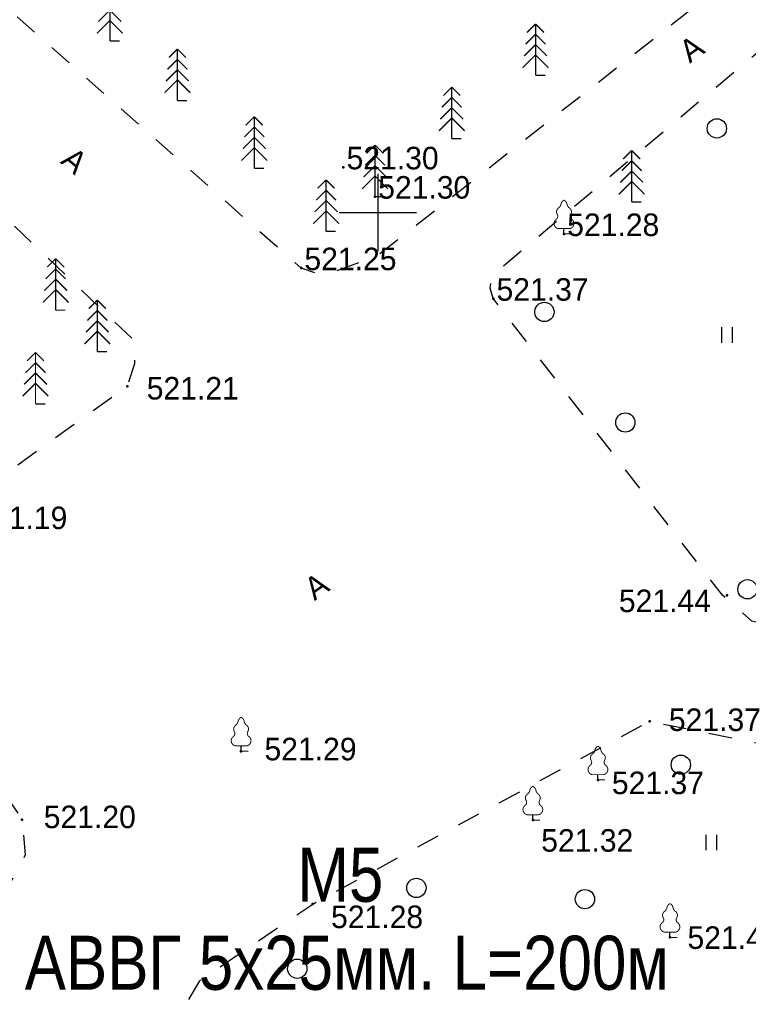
# Model space of a CAD drawing. Header units: millimetres. Extents: x -1128748 to 3035412, y -2195448 to -435774.
# Tile 64 of 159: x 463064 to 491382, y -1469467 to -1431220. Entities that reach past the tile are written whole.
import ezdxf

# ---------------------------------------------------------------- set-up
doc = ezdxf.new("R2010")
doc.units = ezdxf.units.MM
doc.linetypes.add('Д_ТРОТ_ТРУБА', pattern=[3, 1.5, -1.5])
doc.linetypes.add('ДОРОГИ_СТРОЯЩ', pattern=[9, 8, -1])
for name, color, linetype in [('(001) Сетка', 92, 'Continuous'), ('(004) Точки рельефа', 7, 'Continuous'), ('(022) Возд. Линии', 7, 'Continuous'), ('(025) Дорога', 7, 'Continuous'), ('(036) Растительность', 7, 'Continuous'), ('(038) Деревья', 7, 'Continuous')]:
    doc.layers.add(name, color=color, linetype=linetype)
doc.layers.add('Основная надпись', color=7, linetype='Continuous', lineweight=30)
doc.styles.add('BM-431', font='txt')
doc.styles.add('D-431', font='txt')
doc.styles.add('GOST Common_6', font='GOST_Common.ttf', dxfattribs={"width": 0.9, "height": 2.5})

# ---------------------------------------------------------------- blocks, each defined once
blk = doc.blocks.new('ell')
at = {"const_width": 0.05}
for points in [[(0, 2), (-0.329, 1.671)], [(0, 0), (0, 2)], [(0, 2), (0.329, 1.671)], [(0, 1.6), (-0.386, 1.214)], [(0, 1.6), (0.386, 1.214)], [(0, 1.2), (-0.443, 0.757)], [(0, 1.2), (0.443, 0.757)], [(0, 0.8), (-0.5, 0.3)], [(0, 0.8), (0.5, 0.3)], [(0, 0), (0.375, 0)]]:
    blk.add_lwpolyline(points, dxfattribs=at)
blk = doc.blocks.new('d')
at = {"layer": '(038) Деревья'}
blk.add_ellipse((0, 0), major_axis=(0.265, 0.265), ratio=1, start_param=5.497787, end_param=11.780972, dxfattribs=at)
blk = doc.blocks.new('I04010')
for p, q in [((-0.412273, 0.007146), (-0.412273, 1.207146)), ((0.387727, 1.207146), (0.387727, 0.007146))]:
    blk.add_line(p, q)
blk = doc.blocks.new('Setka')
at = {"layer": '(001) Сетка'}
for p, q in [((0, 1.5), (0, -1.5)), ((-1.5, 0), (1.5, 0))]:
    blk.add_line(p, q, dxfattribs=at)
blk = doc.blocks.new('karagach')
at = {"const_width": 0.05}
for points in [[(-0.277, 1.346, 0.181567), (-0.156, 1.546, 0.303004)], [(0, 1.75, 0.246034), (-0.156, 1.546, 0.489079)], [(0, 1.75, -0.246034), (0.156, 1.546, -0.489079)], [(0.277, 1.346, -0.181567), (0.156, 1.546, -0.303004)], [(-0.42, 0.746, 0.383603), (-0.341, 1.004, 0.352912)], [(-0.277, 1.346, 0.430853), (-0.341, 1.004, 0.548276)], [(0.277, 1.346, -0.430853), (0.341, 1.004, -0.548276)], [(0.42, 0.746, -0.383603), (0.341, 1.004, -0.352912)], [(-0.42, 0.746, 0.626949), (-0.291, 0.275, 0.702465)], [(0.42, 0.746, -0.626949), (0.291, 0.275, -0.702465)]]:
    blk.add_lwpolyline(points, format="xyb", dxfattribs=at)
for points in [[(0, 0.275), (-0.291, 0.275)], [(0, 0), (0, 0.275)], [(0, 0.275), (0.291, 0.275)], [(0, 0), (0.375, 0)]]:
    blk.add_lwpolyline(points, dxfattribs=at)
blk.add_lwpolyline([(0, 0), (0, 0.275)])
blk = doc.blocks.new('ell-flat-24-flat-1')
at = {"layer": '(038) Деревья', "const_width": 0.05}
for points in [[(0, 2), (-0.329, 1.671)], [(0, 0), (0, 2)], [(0, 2), (0.329, 1.671)], [(0, 1.6), (-0.386, 1.214)], [(0, 1.6), (0.386, 1.214)], [(0, 1.2), (-0.443, 0.757)], [(0, 1.2), (0.443, 0.757)], [(0, 0.8), (-0.5, 0.3)], [(0, 0.8), (0.5, 0.3)], [(0, 0), (0.375, 0)]]:
    blk.add_lwpolyline(points, dxfattribs=at)
blk = doc.blocks.new('karagach-flat-26')
at = {"layer": '(038) Деревья', "const_width": 0.0375}
for points in [[(-0.208, 1.009, 0.181567), (-0.117, 1.159, 0.303004)], [(0, 1.312, 0.246034), (-0.117, 1.159, 0.489079)], [(0, 1.312, -0.246034), (0.117, 1.159, -0.489079)], [(0.208, 1.009, -0.181567), (0.117, 1.159, -0.303004)], [(-0.315, 0.559, 0.383603), (-0.255, 0.753, 0.352912)], [(-0.208, 1.009, 0.430853), (-0.255, 0.753, 0.548276)], [(0.208, 1.009, -0.430853), (0.255, 0.753, -0.548276)], [(0.315, 0.559, -0.383603), (0.255, 0.753, -0.352912)], [(-0.315, 0.559, 0.626949), (-0.218, 0.206, 0.702465)], [(0.315, 0.559, -0.626949), (0.218, 0.206, -0.702465)]]:
    blk.add_lwpolyline(points, format="xyb", dxfattribs=at)
for points in [[(0, 0.206), (-0.218, 0.206)], [(0, 0), (0, 0.206)], [(0, 0.206), (0.218, 0.206)], [(0, 0), (0.281, 0)]]:
    blk.add_lwpolyline(points, dxfattribs=at)
at = {"layer": '(038) Деревья'}
blk.add_lwpolyline([(0, 0), (0, 0.206)], dxfattribs=at)
blk = doc.blocks.new('karagach-flat-27')
at = {"layer": '(038) Деревья', "const_width": 0.0375}
for points in [[(-0.208, 1.009, 0.181567), (-0.117, 1.159, 0.303004)], [(0, 1.312, 0.246034), (-0.117, 1.159, 0.489079)], [(0, 1.312, -0.246034), (0.117, 1.159, -0.489079)], [(0.208, 1.009, -0.181567), (0.117, 1.159, -0.303004)], [(-0.315, 0.559, 0.383603), (-0.255, 0.753, 0.352912)], [(-0.208, 1.009, 0.430853), (-0.255, 0.753, 0.548276)], [(0.208, 1.009, -0.430853), (0.255, 0.753, -0.548276)], [(0.315, 0.559, -0.383603), (0.255, 0.753, -0.352912)], [(-0.315, 0.559, 0.626949), (-0.218, 0.206, 0.702465)], [(0.315, 0.559, -0.626949), (0.218, 0.206, -0.702465)]]:
    blk.add_lwpolyline(points, format="xyb", dxfattribs=at)
for points in [[(0, 0.206), (-0.218, 0.206)], [(0, 0), (0, 0.206)], [(0, 0.206), (0.218, 0.206)], [(0, 0), (0.281, 0)]]:
    blk.add_lwpolyline(points, dxfattribs=at)
at = {"layer": '(038) Деревья'}
blk.add_lwpolyline([(0, 0), (0, 0.206)], dxfattribs=at)
blk = doc.blocks.new('karagach-flat-28')
at = {"layer": '(038) Деревья', "const_width": 0.0375}
for points in [[(-0.208, 1.009, 0.181567), (-0.117, 1.159, 0.303004)], [(0, 1.312, 0.246034), (-0.117, 1.159, 0.489079)], [(0, 1.312, -0.246034), (0.117, 1.159, -0.489079)], [(0.208, 1.009, -0.181567), (0.117, 1.159, -0.303004)], [(-0.315, 0.559, 0.383603), (-0.255, 0.753, 0.352912)], [(-0.208, 1.009, 0.430853), (-0.255, 0.753, 0.548276)], [(0.208, 1.009, -0.430853), (0.255, 0.753, -0.548276)], [(0.315, 0.559, -0.383603), (0.255, 0.753, -0.352912)], [(-0.315, 0.559, 0.626949), (-0.218, 0.206, 0.702465)], [(0.315, 0.559, -0.626949), (0.218, 0.206, -0.702465)]]:
    blk.add_lwpolyline(points, format="xyb", dxfattribs=at)
for points in [[(0, 0.206), (-0.218, 0.206)], [(0, 0), (0, 0.206)], [(0, 0.206), (0.218, 0.206)], [(0, 0), (0.281, 0)]]:
    blk.add_lwpolyline(points, dxfattribs=at)
at = {"layer": '(038) Деревья'}
blk.add_lwpolyline([(0, 0), (0, 0.206)], dxfattribs=at)
blk = doc.blocks.new('ell-flat-25')
at = {"layer": '(038) Деревья', "const_width": 0.05}
for points in [[(0, 2), (-0.329, 1.671)], [(0, 0), (0, 2)], [(0, 2), (0.329, 1.671)], [(0, 1.6), (-0.386, 1.214)], [(0, 1.6), (0.386, 1.214)], [(0, 1.2), (-0.443, 0.757)], [(0, 1.2), (0.443, 0.757)], [(0, 0.8), (-0.5, 0.3)], [(0, 0.8), (0.5, 0.3)], [(0, 0), (0.375, 0)]]:
    blk.add_lwpolyline(points, dxfattribs=at)
blk = doc.blocks.new('ell-flat-28-flat-1')
at = {"layer": '(038) Деревья', "const_width": 0.05}
for points in [[(0, 2), (-0.329, 1.671)], [(0, 0), (0, 2)], [(0, 2), (0.329, 1.671)], [(0, 1.6), (-0.386, 1.214)], [(0, 1.6), (0.386, 1.214)], [(0, 1.2), (-0.443, 0.757)], [(0, 1.2), (0.443, 0.757)], [(0, 0.8), (-0.5, 0.3)], [(0, 0.8), (0.5, 0.3)], [(0, 0), (0.375, 0)]]:
    blk.add_lwpolyline(points, dxfattribs=at)
blk = doc.blocks.new('ell-flat-27-flat-1')
at = {"layer": '(038) Деревья', "const_width": 0.05}
for points in [[(0, 2), (-0.329, 1.671)], [(0, 0), (0, 2)], [(0, 2), (0.329, 1.671)], [(0, 1.6), (-0.386, 1.214)], [(0, 1.6), (0.386, 1.214)], [(0, 1.2), (-0.443, 0.757)], [(0, 1.2), (0.443, 0.757)], [(0, 0.8), (-0.5, 0.3)], [(0, 0.8), (0.5, 0.3)], [(0, 0), (0.375, 0)]]:
    blk.add_lwpolyline(points, dxfattribs=at)
blk = doc.blocks.new('ell-flat-26-flat-1')
at = {"layer": '(038) Деревья', "const_width": 0.05}
for points in [[(0, 2), (-0.329, 1.671)], [(0, 0), (0, 2)], [(0, 2), (0.329, 1.671)], [(0, 1.6), (-0.386, 1.214)], [(0, 1.6), (0.386, 1.214)], [(0, 1.2), (-0.443, 0.757)], [(0, 1.2), (0.443, 0.757)], [(0, 0.8), (-0.5, 0.3)], [(0, 0.8), (0.5, 0.3)], [(0, 0), (0.375, 0)]]:
    blk.add_lwpolyline(points, dxfattribs=at)
blk = doc.blocks.new('ell-flat-32')
at = {"layer": '(038) Деревья', "const_width": 0.05}
for points in [[(0, 2), (-0.329, 1.671)], [(0, 0), (0, 2)], [(0, 2), (0.329, 1.671)], [(0, 1.6), (-0.386, 1.214)], [(0, 1.6), (0.386, 1.214)], [(0, 1.2), (-0.443, 0.757)], [(0, 1.2), (0.443, 0.757)], [(0, 0.8), (-0.5, 0.3)], [(0, 0.8), (0.5, 0.3)], [(0, 0), (0.375, 0)]]:
    blk.add_lwpolyline(points, dxfattribs=at)
blk = doc.blocks.new('ell-flat-33')
at = {"layer": '(038) Деревья', "const_width": 0.05}
for points in [[(0, 2), (-0.329, 1.671)], [(0, 0), (0, 2)], [(0, 2), (0.329, 1.671)], [(0, 1.6), (-0.386, 1.214)], [(0, 1.6), (0.386, 1.214)], [(0, 1.2), (-0.443, 0.757)], [(0, 1.2), (0.443, 0.757)], [(0, 0.8), (-0.5, 0.3)], [(0, 0.8), (0.5, 0.3)], [(0, 0), (0.375, 0)]]:
    blk.add_lwpolyline(points, dxfattribs=at)
blk = doc.blocks.new('karagach-flat-72')
at = {"layer": '(038) Деревья', "const_width": 0.0375}
for points in [[(-0.208, 1.009, 0.181567), (-0.117, 1.159, 0.303004)], [(0, 1.312, 0.246034), (-0.117, 1.159, 0.489079)], [(0, 1.312, -0.246034), (0.117, 1.159, -0.489079)], [(0.208, 1.009, -0.181567), (0.117, 1.159, -0.303004)], [(-0.315, 0.559, 0.383603), (-0.255, 0.753, 0.352912)], [(-0.208, 1.009, 0.430853), (-0.255, 0.753, 0.548276)], [(0.208, 1.009, -0.430853), (0.255, 0.753, -0.548276)], [(0.315, 0.559, -0.383603), (0.255, 0.753, -0.352912)], [(-0.315, 0.559, 0.626949), (-0.218, 0.206, 0.702465)], [(0.315, 0.559, -0.626949), (0.218, 0.206, -0.702465)]]:
    blk.add_lwpolyline(points, format="xyb", dxfattribs=at)
for points in [[(0, 0.206), (-0.218, 0.206)], [(0, 0), (0, 0.206)], [(0, 0.206), (0.218, 0.206)], [(0, 0), (0.281, 0)]]:
    blk.add_lwpolyline(points, dxfattribs=at)
at = {"layer": '(038) Деревья'}
blk.add_lwpolyline([(0, 0), (0, 0.206)], dxfattribs=at)
blk = doc.blocks.new('A$C05d28b1e')
at = {"layer": '(004) Точки рельефа', "color": 7, "linetype": 'ByBlock', "lineweight": -2}
for p in [(-17006, 89592), (-15776, 88454), (-8431, 87001), (-18644, 85674), (-11178, 84489), (-25407, 81084), (-2095, 72968), (-5102, 68075), (-20980, 66910), (-7113, 65791), (-29497, 64248), (-9641, 64233), (-18196, 60973), (-4312, 59676)]:
    blk.add_point(p, dxfattribs=at)
at = {"layer": '(025) Дорога', "linetype": 'Д_ТРОТ_ТРУБА', "ltscale": 600, "flags": 128}
for points in [[(27459, 120222), (8937, 104733), (7549, 103433), (-2273, 96670), (-15702, 86137), (-17767, 85381), (-18644, 85674), (-40043, 104576), (-45955, 113584), (-51231, 109005), (-44895, 102103), (-42025, 99008), (-25117, 82841), (-25117, 81951), (-25407, 81084), (-32229, 76172), (-32639, 76060), (-33388, 76495), (-37188, 78427), (-42918, 74170), (-43534, 73566), (-56171, 68379), (-72915, 59805), (-96929, 47597), (-121278, 30068), (-138829, 14906), (-139804, 14024), (-138021, 12053), (-129914, 19516), (-105640, 36924), (-88825, 45949), (-78921, 50853), (-56719, 62542), (-42094, 71045), (-39916, 71829), (-37271, 72176), (-35503, 71928), (-34406, 71614), (-29497, 64248), (-29370, 62878), (-30300, 61153), (-32643, 58416), (-31513, 56567), (-31513, 56567), (-31513, 56567)], [(96975, 76152), (91663, 70018), (77743, 60511), (77407, 60141), (71543, 56980), (67628, 56398), (63649, 57538), (35933, 62943), (-1136, 71955), (-2270, 72968), (-11178, 84489), (-11295, 84899), (-11231, 85387), (2620, 97018), (30185, 117380)], [(-2596, 13263), (-3144, 13637), (-13462, 28471), (-17211, 34931), (-24202, 51467), (-24593, 54534), (-22584, 57991), (-18196, 60973), (-5102, 68075), (38937, 59146), (59831, 53401), (40293, 39065), (36909, 36534)]]:
    blk.add_lwpolyline(points, dxfattribs=at)
at = {"layer": '(001) Сетка', "xscale": 1000, "yscale": 1000, "zscale": 1000}
blk.add_blockref('Setka', (-15665, 87831), dxfattribs=at)
at = {"layer": '(022) Возд. Линии', "xscale": 1000, "yscale": 1000, "zscale": 1000}
for name, p in [('ell-flat-33', (-26081, 94492)), ('ell-flat-24-flat-1', (-9537, 93157)), ('ell-flat-32', (-23455, 92182)), ('ell-flat-25', (-12791, 90704)), ('ell-flat-28-flat-1', (-20467, 89553)), ('ell-flat-26-flat-1', (-15776, 88454)), ('ell-flat-27-flat-1', (-17676, 87099)), ('karagach-flat-26', (-20980, 66910)), ('karagach-flat-27', (-7113, 65791)), ('karagach-flat-28', (-9641, 64233)), ('karagach-flat-72', (-4312, 59676))]:
    blk.add_blockref(name, p, dxfattribs=at)
at = {"layer": '(036) Растительность', "linetype": 'Continuous', "xscale": 500, "yscale": 500, "zscale": 500}
for p in [(-2092, 82772), (-2697, 63059)]:
    blk.add_blockref('I04010', p, dxfattribs=at)
at = {"layer": '(038) Деревья', "linetype": 'Continuous'}
for name, p, xscale, yscale, zscale in [('d', (-2489, 91100), 1000, 1000, 1000), ('ell', (-5800, 88242), 1000, 1000, 1000), ('karagach', (-8431, 87001), 750, 750, 750), ('ell', (-28185, 84040), 1000, 1000, 1000), ('ell', (-26568, 82427), 1000, 1000, 1000), ('d', (-9194, 83970), 1000, 1000, 1000), ('ell', (-28970, 80398), 1000, 1000, 1000), ('d', (-6047, 79676), 1000, 1000, 1000), ('d', (-1300, 73198), 1000, 1000, 1000), ('d', (-3891, 66385), 1000, 1000, 1000), ('d', (-14168, 61599), 1000, 1000, 1000), ('d', (-7617, 61162), 1000, 1000, 1000), ('d', (-18799, 58458), 1000, 1000, 1000)]:
    blk.add_blockref(name, p, dxfattribs=dict(at, xscale=xscale, yscale=yscale, zscale=zscale))
at = {"layer": '(004) Точки рельефа', "linetype": 'ByBlock', "char_height": 875, "attachment_point": 4, "style": 'D-431'}
for s, insert in [('521.30', (-16881, 89942)), ('521.30', (-15651, 88804)), ('521.28', (-8306, 87351)), ('521.25', (-18519, 86024)), ('521.37', (-11053, 84839)), ('521.21', (-24648, 81001)), ('521.19', (-31312, 75967)), ('521.44', (-6298, 72742)), ('521.37', (-4355, 68125)), ('521.29', (-20072, 66986)), ('521.37', (-6570, 65672)), ('521.20', (-28651, 64351)), ('521.32', (-9316, 63437)), ('521.28', (-17484, 60469)), ('521.40', (-3632, 59661))]:
    blk.add_mtext(s, dxfattribs=dict(at, insert=insert))
at = {"layer": '(025) Дорога', "linetype": 'ДОРОГИ_СТРОЯЩ', "style": 'BM-431'}
for rotation, p in [(35.4703, (-3540, 93611)), (319.6758, (-28035, 89775)), (34.6071, (-18127, 72739))]:
    blk.add_text('A', height=875, rotation=rotation, dxfattribs=at).set_placement(p)

msp = doc.modelspace()

# ---------------------------------------------------------------- texts
at = {"layer": 'Основная надпись', "color": 5, "lineweight": 9, "char_height": 2100, "attachment_point": 5, "line_spacing_factor": 1.022766, "style": 'GOST Common_6'}
for s, insert, width in [('{\\fArial Narrow|b0|i0|c204|p34;\\W1;М5}', (475527.549, -1464448.591), 5311.98488), ('{\\fArial Narrow|b0|i0|c204|p34;\\W1;АВВГ 5х25мм. \\fArial Narrow|b0|i0|c0|p34;L=200\\fArial Narrow|b0|i0|c204|p34;м\\Pв земле отм.-0.8м}', (475778.408, -1469657.524), 29069.76773)]:
    msp.add_mtext(s, dxfattribs=dict(at, insert=insert, width=width))

# ---------------------------------------------------------------- next in the draw order: block references
at = {"color": 5, "lineweight": 50}
msp.add_blockref('A$C05d28b1e', (492649.328, -1526543.495), dxfattribs=at)

doc.saveas('drawing.dxf')
